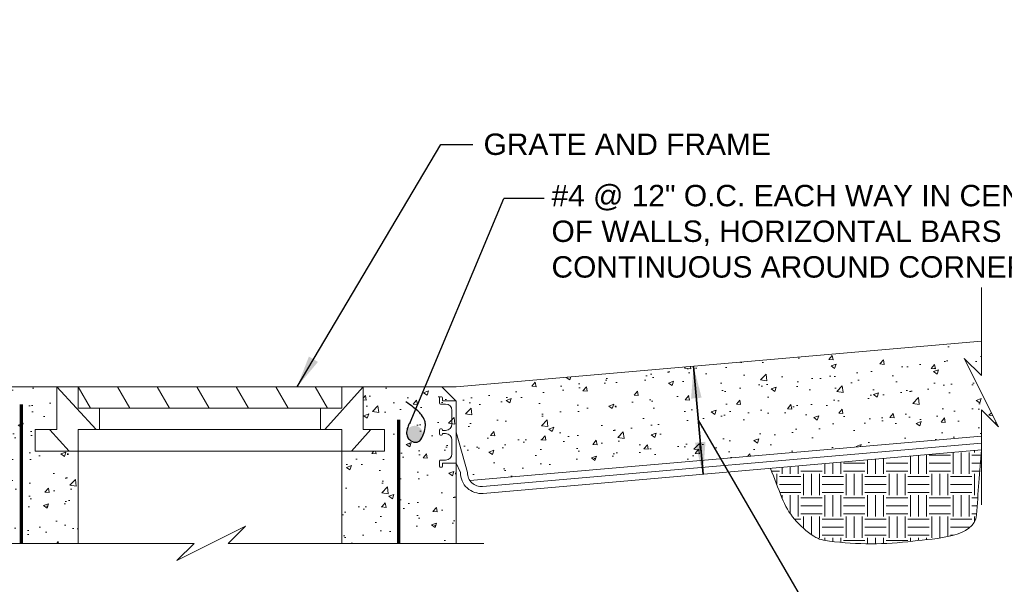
# Model space of a CAD drawing. Header units: feet. Extents: x -1473 to -1113, y 346 to 592.
# Tile 3 of 18: x -1425 to -1356, y 416 to 455. Entities that reach past the tile are written whole.
import ezdxf

# ---------------------------------------------------------------- set-up
doc = ezdxf.new("R2010")
doc.units = ezdxf.units.FT
doc.header["$MEASUREMENT"] = 0
for name, color, linetype, lineweight in [('C-Detl-Grph-Wt 0', 4, 'Continuous', 0), ('G-ANNO-MASK', 1, 'Continuous', 0), ('G-ANNO-PATT', 250, 'Continuous', 0), ('S-REIN-RBAR', 1, 'Continuous', 70)]:
    doc.layers.add(name, color=color, linetype=linetype, lineweight=lineweight)
doc.layers.add('G-ANNO-NOTE', color=4, linetype='Continuous')
doc.layers.add('G-ANNO-NPLT', color=2, linetype='Continuous', lineweight=0, plot=False)
doc.styles.add("AEC_AC_05ArchDims-CC_1_1'", font='arial.ttf', dxfattribs={"height": 1.5})
doc.styles.add("AEC_AC_44Text-LeftTop_1_1'", font='arial.ttf', dxfattribs={"height": 1.5})
doc.styles.add('Style-Arial', font='arial.ttf')
doc.dimstyles.new("AEC_AC_05_Arch-Dims_1_1'", dxfattribs={"dimtxt": 1.5, "dimasz": 2.25, "dimexe": 0.75, "dimexo": 0.75, "dimgap": 0.75, "dimtad": 1, "dimdec": 4, "dimzin": 15, "dimdsep": 46, "dimlunit": 4, "dimtxsty": "AEC_AC_05ArchDims-CC_1_1'", "dimcen": 0.09, "dimclrd": 256, "dimclre": 256, "dimazin": 2, "dimtfac": 0.7, "dimtdec": 4, "dimtix": 1, "dimtmove": 1, "dimatfit": 3, "dimfxl": 1, "dimfrac": 1, "dimtolj": 1, "dimtzin": 15, "dimlwd": 30, "dimlwe": 30, "dimarcsym": 0})
doc.dimstyles.new("AEC_AC_44_Notes_1_1'", dxfattribs={"dimtxt": 1.5, "dimasz": 2.25, "dimexe": 0.75, "dimexo": 0.75, "dimgap": 0.75, "dimtad": 1, "dimjust": 1, "dimdec": 3, "dimzin": 15, "dimdsep": 46, "dimlunit": 5, "dimtxsty": "AEC_AC_44Text-LeftTop_1_1'", "dimblk": 'NONE', "dimcen": 0.09, "dimclrd": 256, "dimclre": 256, "dimazin": 2, "dimtfac": 0.7, "dimtdec": 3, "dimtmove": 1, "dimatfit": 1, "dimfxl": 1, "dimfrac": 1, "dimtolj": 1, "dimtzin": 15, "dimlwd": 30, "dimlwe": 30, "dimarcsym": 0})

# ---------------------------------------------------------------- blocks, each defined once
blk = doc.blocks.new('SQUIG_1_1_1')
at = {"color": 0}
blk.add_open_spline([(0, 0), (3.2, 0.6), (6.3, 0.8), (9.5, 0.8), (13.1, 0.8), (16.3, 0.6), (20, -0.2), (23.8, -1), (27, -2.7), (29.8, -4.8), (32.4, -6.7), (34.5, -9.4), (35.7, -13), (37.5, -18.1), (37.7, -22.9), (36.4, -27.4), (35.2, -31.6), (30.8, -35.2), (26.2, -36.2), (21.1, -37.4), (16.3, -37.7), (11.1, -37.2), (4.9, -36.7), (-0.6, -36), (-6.6, -34), (-9.8, -32.9), (-12.7, -31.2), (-15.1, -29.1), (-18.7, -25.8), (-21.9, -22), (-24.6, -17.6), (-26.9, -13.9), (-28.9, -10.4), (-30.2, -6.4), (-31.6, -1.9), (-32.8, 2.5), (-34.1, 7), (-35.8, 13), (-37.5, 18.9), (-38.7, 25)], degree=3, knots=[0, 0, 0, 0, 0.05545, 0.05545, 0.05545, 0.11674, 0.11674, 0.11674, 0.179816, 0.179816, 0.179816, 0.238736, 0.238736, 0.238736, 0.322676, 0.322676, 0.322676, 0.40101, 0.40101, 0.40101, 0.489182, 0.489182, 0.489182, 0.593706, 0.593706, 0.593706, 0.651117, 0.651117, 0.651117, 0.737771, 0.737771, 0.737771, 0.810337, 0.810337, 0.810337, 0.891932, 0.891932, 0.891932, 1, 1, 1, 1], dxfattribs=at)
blk = doc.blocks.new('_None')

msp = doc.modelspace()

# ---------------------------------------------------------------- hatches: boundary and pattern name
at = {"layer": 'G-ANNO-PATT'}
h = msp.add_hatch(dxfattribs=at)
h.set_pattern_fill('AR-CONC', color=256, style=0, pattern_type=2)
h.set_pattern_definition([(50, (-1388.7547, 425.9585), (3.5863, -0.31376), [0.375, -4.125]), (355, (-1388.7547, 425.9585), (-0.69376, 3.76096), [0.3, -3.3]), (100.451, (-1388.456, 425.9323), (2.89254, 3.4472), [0.3187, -3.5057]), (46.184, (-1388.7547, 426.9585), (5.3362, -0.8276), [0.5625, -6.1875]), (96.636, (-1388.31, 426.8895), (4.6733, 4.8706), [0.47805, -5.2586]), (351.184, (-1388.755, 426.9585), (4.6733, 4.8706), [0.45, -4.95]), (21, (-1388.2547, 426.7085), (2.98453, -2.0131), [0.375, -4.125]), (326, (-1388.2547, 426.7085), (1.21658, 3.62575), [0.3, -3.3]), (71.451, (-1388.006, 426.5407), (4.2011, 1.61266), [0.3187, -3.5057]), (37.5, (-1388.7547, 425.9585), (0.0608, 1.66447), [0, -3.26, 0, -3.35, 0, -3.3125]), (7.5, (-1388.7547, 425.9585), (1.31535, 1.97206), [0, -1.91, 0, -3.185, 0, -1.2625]), (327.5, (-1389.8697, 425.9585), (2.66911, -0.112774), [0, -1.25, 0, -3.9, 0, -5.175]), (317.5, (-1390.3697, 425.9585), (2.91593, 0.50052), [0, -1.625, 0, -2.59, 0, -3.675])])
h.paths.add_polyline_path([(-1393.9594, 423.67958, 0.15377476), (-1393.78196, 423.1163), (-1357.92506, 426.23361), (-1357.92506, 428.07035), (-1356.72506, 426.87035), (-1359.12505, 431.67034), (-1357.92506, 430.47034), (-1357.92506, 432.88569), (-1394.75317, 429.68394), (-1395.66865, 429.68394), (-1395.7093, 429.64008), (-1394.75317, 428.68394), (-1394.75317, 426.51274)])
h = msp.add_hatch(dxfattribs=at)
h.set_pattern_fill('AR-CONC', color=256, style=0, pattern_type=2)
h.set_pattern_definition([(50, (-1427.162, 422.6133), (3.5863, -0.3138), [0.375, -4.125]), (355, (-1427.162, 422.6133), (-0.6938, 3.761), [0.3, -3.3]), (100.45, (-1426.8632, 422.587), (2.8925, 3.4472), [0.3187, -3.5057]), (46.184, (-1427.162, 423.6133), (5.3362, -0.8276), [0.5625, -6.1875]), (96.636, (-1426.7174, 423.5443), (4.6733, 4.8706), [0.478, -5.2586]), (351.184, (-1427.162, 423.613), (4.6733, 4.8706), [0.45, -4.95]), (21, (-1426.662, 423.3633), (2.9845, -2.0131), [0.375, -4.125]), (326, (-1426.662, 423.3633), (1.2166, 3.6258), [0.3, -3.3]), (71.45, (-1426.4134, 423.1955), (4.2011, 1.6127), [0.3187, -3.5057]), (37.5, (-1427.1621, 422.6133), (0.0608, 1.66447), [0, -3.26, 0, -3.35, 0, -3.3125]), (7.5, (-1427.162, 422.6133), (1.31535, 1.97206), [0, -1.91, 0, -3.185, 0, -1.2625]), (327.5, (-1428.277, 422.6133), (2.66911, -0.11277), [0, -1.25, 0, -3.9, 0, -5.175]), (317.5, (-1428.777, 422.6133), (2.91593, 0.5005), [0, -1.625, 0, -2.59, 0, -3.675])])
h.paths.add_polyline_path([(-1429.2531, 418.70946), (-1421.24912, 418.70946), (-1421.24912, 425.18395), (-1424.24911, 425.18395), (-1424.24911, 426.68395), (-1422.74911, 426.68395), (-1422.74911, 429.68394), (-1428.2531, 429.68394), (-1429.24261, 428.69443), (-1429.2531, 428.68394)])
h = msp.add_hatch(dxfattribs=at)
h.set_pattern_fill('AR-CONC', color=256, style=0, pattern_type=2)
h.set_pattern_definition([(50, (-1399.9606, 421.257), (3.5863, -0.3138), [0.375, -4.125]), (355, (-1399.9606, 421.257), (-0.6938, 3.761), [0.3, -3.3]), (100.45, (-1399.6618, 421.231), (2.8925, 3.4472), [0.3187, -3.5057]), (46.184, (-1399.9606, 422.257), (5.3362, -0.8276), [0.5625, -6.1875]), (96.636, (-1399.516, 422.188), (4.6733, 4.8706), [0.478, -5.2586]), (351.184, (-1399.9606, 422.257), (4.6733, 4.8706), [0.45, -4.95]), (21, (-1399.4606, 422.007), (2.9845, -2.0131), [0.375, -4.125]), (326, (-1399.4606, 422.007), (1.2166, 3.6258), [0.3, -3.3]), (71.45, (-1399.212, 421.8394), (4.2011, 1.6127), [0.3187, -3.5057]), (37.5, (-1399.9606, 421.2571), (0.0608, 1.66447), [0, -3.26, 0, -3.35, 0, -3.3125]), (7.5, (-1399.9606, 421.2571), (1.31535, 1.97206), [0, -1.91, 0, -3.185, 0, -1.2625]), (327.5, (-1401.0756, 421.2571), (2.66911, -0.11277), [0, -1.25, 0, -3.9, 0, -5.175]), (317.5, (-1401.5756, 421.257), (2.91593, 0.5005), [0, -1.625, 0, -2.59, 0, -3.675])])
h.paths.add_polyline_path([(-1394.75317, 418.70946), (-1394.75317, 428.68394), (-1395.75317, 429.68394), (-1401.25716, 429.68394), (-1401.25716, 426.68395), (-1399.75716, 426.68395), (-1399.75716, 425.18395), (-1402.75715, 425.18395), (-1402.75715, 418.70946)])
h = msp.add_hatch(dxfattribs=at)
h.set_pattern_fill('EARTH', color=256, style=0, pattern_type=2)
h.set_pattern_definition([(0, (-1363.0907, 422.2732), (1.5, 1.5), [1.5, -1.5]), (0, (-1363.0907, 422.8357), (1.5, 1.5), [1.5, -1.5]), (0, (-1363.0907, 423.3982), (1.5, 1.5), [1.5, -1.5]), (90, (-1362.9032, 423.5857), (-1.5, 1.5), [1.5, -1.5]), (90, (-1362.3407, 423.5857), (-1.5, 1.5), [1.5, -1.5]), (90, (-1361.7782, 423.5857), (-1.5, 1.5), [1.5, -1.5])])
edge = h.paths.add_edge_path()
edge.add_line((-1372.71191, 423.97117), (-1371.90609, 421.89347))
edge.add_spline(control_points=[(-1371.90609, 421.89347), (-1371.48415, 420.80555), (-1370.72472, 419.9074), (-1369.66229, 419.2065), (-1369.31635, 418.97828), (-1368.95097, 418.9172), (-1368.57438, 418.86638), (-1366.64246, 418.60563), (-1364.66856, 418.62383), (-1362.7269, 418.86638), (-1361.12726, 419.0662), (-1358.39574, 419.10189), (-1358.27329, 420.70304)], knot_values=[0, 0, 0, 0, 0.22871881, 0.22871881, 0.22871881, 0.30319132, 0.30319132, 0.30319132, 0.68524458, 0.68524458, 0.68524458, 1, 1, 1, 1], degree=3, periodic=0)
edge.add_line((-1358.27329, 420.70304), (-1357.92506, 425.25671))
edge.add_line((-1357.92506, 425.25671), (-1372.71191, 423.97117))
at = {"layer": 'S-REIN-RBAR'}
msp.add_hatch(color=256, dxfattribs=at).paths.add_polyline_path([(-1397.08334, 426.37764, 1), (-1398.23674, 426.37764, 1)])

# ---------------------------------------------------------------- linework, layer by layer
at = {"layer": 'C-Detl-Grph-Wt 0'}
for p, q in [((-1394.75317, 429.68394, 0.00157), (-1357.92506, 432.88569, 0.00157)), ((-1421.24912, 429.68394, 0.00157), (-1429.2531, 429.68394, 0.00157)), ((-1422.74911, 429.68394, 0.00157), (-1422.74911, 426.68395, 0.00157)), ((-1421.24912, 429.68394, 0.00157), (-1421.24912, 428.18395, 0.00157)), ((-1394.75317, 429.68394, 0.00157), (-1421.24912, 429.68394, 0.00157)), ((-1402.75715, 428.18395, 0.00157), (-1402.75715, 429.68394, 0.00157)), ((-1401.25716, 426.68395, 0.00157), (-1401.25716, 429.68394, 0.00157)), ((-1394.75317, 428.68394, 0.00157), (-1395.75317, 429.68394, 0.00157)), ((-1394.75317, 418.70946, 0.00157), (-1394.75317, 428.68394, 0.00157)), ((-1402.75715, 428.18395, 0.00157), (-1421.24912, 428.18395, 0.00157)), ((-1419.74912, 428.18395, 0.00157), (-1419.74912, 426.68395, 0.00157)), ((-1404.25715, 426.68395, 0.00157), (-1404.25715, 428.18395, 0.00157)), ((-1422.74911, 426.68395, 0.00157), (-1424.24911, 426.68395, 0.00157)), ((-1424.24911, 426.68395, 0.00157), (-1424.24911, 425.18395, 0.00157)), ((-1402.75715, 426.68395, 0.00157), (-1421.24912, 426.68395, 0.00157)), ((-1421.24912, 426.68395, 0.00157), (-1421.24912, 418.70946, 0.00157)), ((-1402.75715, 418.70946, 0.00157), (-1402.75715, 426.68395, 0.00157)), ((-1399.75716, 426.68395, 0.00157), (-1401.25716, 426.68395, 0.00157)), ((-1399.75716, 426.68395, 0.00157), (-1399.75716, 425.18395, 0.00157)), ((-1394.75317, 426.51274, 0.00157), (-1393.9594, 423.67958, 0.00157)), ((-1393.78196, 423.1163, 0.00157), (-1357.92506, 426.23361, 0.00157)), ((-1421.24912, 425.18395, 0.00157), (-1424.24911, 425.18395, 0.00157)), ((-1402.75715, 425.18395, 0.00157), (-1421.24912, 425.18395, 0.00157)), ((-1399.75716, 425.18395, 0.00157), (-1402.75715, 425.18395, 0.00157)), ((-1392.88938, 422.70544, 0.00157), (-1357.92506, 425.74516, 0.00157)), ((-1392.84889, 422.21089, 0.00157), (-1357.92506, 425.25671, 0.00157)), ((-1394.75317, 424.33105, 0.00157), (-1394.45081, 423.67958, 0.00157))]:
    msp.add_line(p, q, dxfattribs=at)
at = {"layer": 'C-Detl-Grph-Wt 0', "ltscale": 0.022277}
for p, q in [((-1395.91674, 428.91551, 0.00157), (-1395.91674, 428.54317, 0.00157)), ((-1395.76548, 428.98533, 0.00157), (-1395.84693, 428.98533, 0.00157)), ((-1395.69566, 428.69443, 0.00157), (-1395.69566, 428.91551, 0.00157)), ((-1394.75317, 428.69443, 0.00157), (-1395.69566, 428.69443, 0.00157)), ((-1395.84693, 428.47336, 0.00157), (-1395.48622, 428.47336, 0.00157)), ((-1395.04406, 428.0312, 0.00157), (-1395.04406, 427.06544, 0.00157)), ((-1395.91674, 426.66401, 0.00157), (-1395.91674, 426.51274, 0.00157)), ((-1395.76548, 426.73382, 0.00157), (-1395.84693, 426.73382, 0.00157)), ((-1395.69566, 426.62328, 0.00157), (-1395.69566, 426.66401, 0.00157)), ((-1395.48622, 426.62328, 0.00157), (-1395.69566, 426.62328, 0.00157)), ((-1395.91674, 426.36148, 0.00157), (-1395.91674, 426.51274, 0.00157)), ((-1395.76548, 426.29166, 0.00157), (-1395.84693, 426.29166, 0.00157)), ((-1395.69566, 426.4022, 0.00157), (-1395.69566, 426.36148, 0.00157)), ((-1395.48622, 426.4022, 0.00157), (-1395.69566, 426.4022, 0.00157)), ((-1395.04406, 424.99428, 0.00157), (-1395.04406, 425.96005, 0.00157)), ((-1395.84693, 424.55213, 0.00157), (-1395.48622, 424.55213, 0.00157)), ((-1395.91674, 424.10997, 0.00157), (-1395.91674, 424.48231, 0.00157)), ((-1395.76548, 424.04016, 0.00157), (-1395.84693, 424.04016, 0.00157)), ((-1395.69566, 424.33105, 0.00157), (-1395.69566, 424.10997, 0.00157)), ((-1394.75317, 424.33105, 0.00157), (-1395.69566, 424.33105, 0.00157))]:
    msp.add_line(p, q, dxfattribs=at)
for centre, radius, start, end in [((-1395.84693, 428.91551, 0.00157), 0.06981, 90, 180), ((-1395.76548, 428.91551, 0.00157), 0.06981, 0, 90), ((-1395.84693, 428.54317, 0.00157), 0.06981, 180, 270), ((-1395.84693, 426.66401, 0.00157), 0.06981, 90, 180), ((-1395.76548, 426.66401, 0.00157), 0.06981, 0, 90), ((-1395.48622, 425.96005, 0.00157), 0.44216, 0, 90), ((-1395.48622, 424.99428, 0.00157), 0.44216, 270, 0)]:
    msp.add_arc(centre, radius, start, end, dxfattribs=at)
at = {"layer": 'C-Detl-Grph-Wt 0', "ltscale": 0.022277, "extrusion": (0, 0, -1)}
for centre, radius, start, end in [((1395.48622, 428.0312, -0.00157), 0.44216, 90, 180), ((1395.48622, 427.06544, -0.00157), 0.44216, 180, 270), ((1395.84693, 426.36148, -0.00157), 0.06981, 270, 360), ((1395.76548, 426.36148, -0.00157), 0.06981, 180, 270), ((1395.84693, 424.48231, -0.00157), 0.06981, 360, 90), ((1395.84693, 424.10997, -0.00157), 0.06981, 270, 0), ((1395.76548, 424.10997, -0.00157), 0.06981, 180, 270)]:
    msp.add_arc(centre, radius, start, end, dxfattribs=at)
at = {"layer": 'C-Detl-Grph-Wt 0'}
for radius in [1.47423, 0.98282]:
    msp.add_arc((-1392.97658, 423.67958, 0.00157), radius, 180, 274.9686657, dxfattribs=at)
at = {"layer": 'G-ANNO-MASK'}
for p, q in [((-1357.92506, 430.47034, 0.00157), (-1357.92506, 436.65658, 0.00157)), ((-1357.92506, 421.40887, 0.00157), (-1357.92506, 428.07035, 0.00157)), ((-1413.11763, 418.70946, 0.00157), (-1433.20959, 418.70946, 0.00157)), ((-1392.79492, 418.70946, 0.00157), (-1410.71764, 418.70946, 0.00157))]:
    msp.add_line(p, q, dxfattribs=at)
at = {"layer": 'G-ANNO-MASK', "elevation": 0.00157, "flags": 128}
for points in [[(-1357.92506, 430.47034), (-1359.12505, 431.67034), (-1356.72506, 426.87035), (-1357.92506, 428.07035)], [(-1410.71764, 418.70946), (-1409.51764, 419.90946), (-1414.31763, 417.50947), (-1413.11763, 418.70946)]]:
    msp.add_lwpolyline(points, dxfattribs=at)
at = {"layer": 'G-ANNO-NOTE'}
for p, q in [((-1397.97963, 427.19005, 0.00157), (-1391.40209, 442.88905, 0.00157)), ((-1388.58209, 442.88905, 0.00157), (-1391.40209, 442.88905, 0.00157)), ((-1377.76829, 427.34608, 0.00157), (-1367.08949, 408.94939, 0.00157))]:
    msp.add_line(p, q, dxfattribs=at)
at = {"layer": 'G-ANNO-NPLT', "lineweight": 13}
msp.add_open_spline([(-1357.92506, 425.25671, 0.00157), (-1358.04113, 423.73882, 0.00157), (-1358.15721, 422.22093, 0.00157), (-1358.27329, 420.70304, 0.00157), (-1358.39574, 419.10189, 0.00157), (-1361.12726, 419.0662, 0.00157), (-1362.7269, 418.86638, 0.00157), (-1364.66856, 418.62383, 0.00157), (-1366.64246, 418.60563, 0.00157), (-1368.57438, 418.86638, 0.00157), (-1368.95097, 418.9172, 0.00157), (-1369.31635, 418.97828, 0.00157), (-1369.66229, 419.2065, 0.00157), (-1370.72472, 419.9074, 0.00157), (-1371.48415, 420.80555, 0.00157), (-1371.90609, 421.89347, 0.00157), (-1372.1747, 422.58604, 0.00157), (-1372.4433, 423.27861, 0.00157), (-1372.71038, 423.96723, 0.00157)], degree=3, knots=[0, 0, 0, 0, 0.20664173, 0.20664173, 0.20664173, 0.42461782, 0.42461782, 0.42461782, 0.68919936, 0.68919936, 0.68919936, 0.74077346, 0.74077346, 0.74077346, 0.89916702, 0.89916702, 0.89916702, 1, 1, 1, 1], dxfattribs=at)
at = {"layer": 'G-ANNO-NPLT'}
msp.add_3dface([(-1112.98796, 592.40061, -93333.33071), (-1472.98796, 592.40061, -93333.33071), (-1472.98796, 346.40061, -93333.33071), (-1112.98796, 346.40061, -93333.33071)], dxfattribs=at)
at = {"layer": 'G-ANNO-PATT'}
for p, q in [((-1422.74911, 429.68394, 0.00157), (-1419.98637, 426.68395, 0.00157)), ((-1421.24912, 429.68394, 0.00157), (-1420.38874, 428.19395, 0.00157)), ((-1418.47787, 429.68394, 0.00157), (-1417.61175, 428.18395, 0.00157)), ((-1415.70663, 429.68394, 0.00157), (-1414.84051, 428.18395, 0.00157)), ((-1412.93538, 429.68394, 0.00157), (-1412.06926, 428.18395, 0.00157)), ((-1410.16402, 429.68394, 0.00157), (-1409.29789, 428.18395, 0.00157)), ((-1407.39277, 429.68394, 0.00157), (-1406.52677, 428.18395, 0.00157)), ((-1404.6214, 429.68394, 0.00157), (-1403.75528, 428.18395, 0.00157)), ((-1401.25716, 429.68394, 0.00157), (-1403.9524, 426.68395, 0.00157)), ((-1423.23124, 426.66445, 0.00157), (-1421.86724, 425.1832, 0.00157)), ((-1400.72616, 426.68395, 0.00157), (-1402.07278, 425.18495, 0.00157))]:
    msp.add_line(p, q, dxfattribs=at)
at = {"layer": 'S-REIN-RBAR'}
for p, q in [((-1425.24873, 428.4477, 0.00157), (-1425.24873, 418.70946, 0.00157)), ((-1398.75766, 418.70946, 0.00157), (-1398.75766, 427.3817, 0.00157))]:
    msp.add_line(p, q, dxfattribs=at)

# ---------------------------------------------------------------- block references
at = {"layer": 'G-ANNO-NOTE', "xscale": 0.0317499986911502, "yscale": -0.03174999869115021, "zscale": 0.0317499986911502, "rotation": 248.4495489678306}
msp.add_blockref('SQUIG_1_1_1', (-1397.97963, 427.19005, 0.00157), dxfattribs=at)

# ---------------------------------------------------------------- texts
at = {"layer": 'G-ANNO-NOTE', "insert": (-1392.82477, 446.68507, 0.00157), "char_height": 1.5, "attachment_point": 4, "style": 'Style-Arial'}
msp.add_mtext('GRATE AND FRAME', dxfattribs=at)
at = {"layer": 'G-ANNO-NOTE', "insert": (-1388.06086, 443.84529, -0.00039), "char_height": 1.5, "width": 37.6910216, "attachment_point": 1, "style": 'Style-Arial'}
msp.add_mtext('#4 @ 12" O.C. EACH WAY IN CENTER OF WALLS, HORIZONTAL BARS CONTINUOUS AROUND CORNERS\\P ', dxfattribs=at)

# ---------------------------------------------------------------- leaders
at = {"layer": 'G-ANNO-NOTE', "lineweight": 30, "annotation_type": 0, "has_hookline": 1, "hookline_direction": 0, "text_width": 19.91746}
msp.add_leader([(-1405.89736, 429.68394, 0.00157), (-1395.82477, 446.68507, 0.00157), (-1393.57477, 446.68507, 0.00157)], dimstyle="AEC_AC_44_Notes_1_1'", override={"dimtad": 0, "dimclrd": 0, "dimlwd": 25}, dxfattribs=at)
at = {"layer": 'G-ANNO-NOTE', "lineweight": 30}
for points in [[(-1378.10353, 431.13142, 0.00157), (-1377.43915, 423.5602, 0.00157)], [(-1377.43915, 423.5602, 0.00157), (-1378.09742, 431.13195, 0.00157)]]:
    msp.add_leader(points, dimstyle="AEC_AC_05_Arch-Dims_1_1'", override={"dimclrd": 0, "dimlwd": 25}, dxfattribs=at)

doc.saveas('drawing.dxf')
